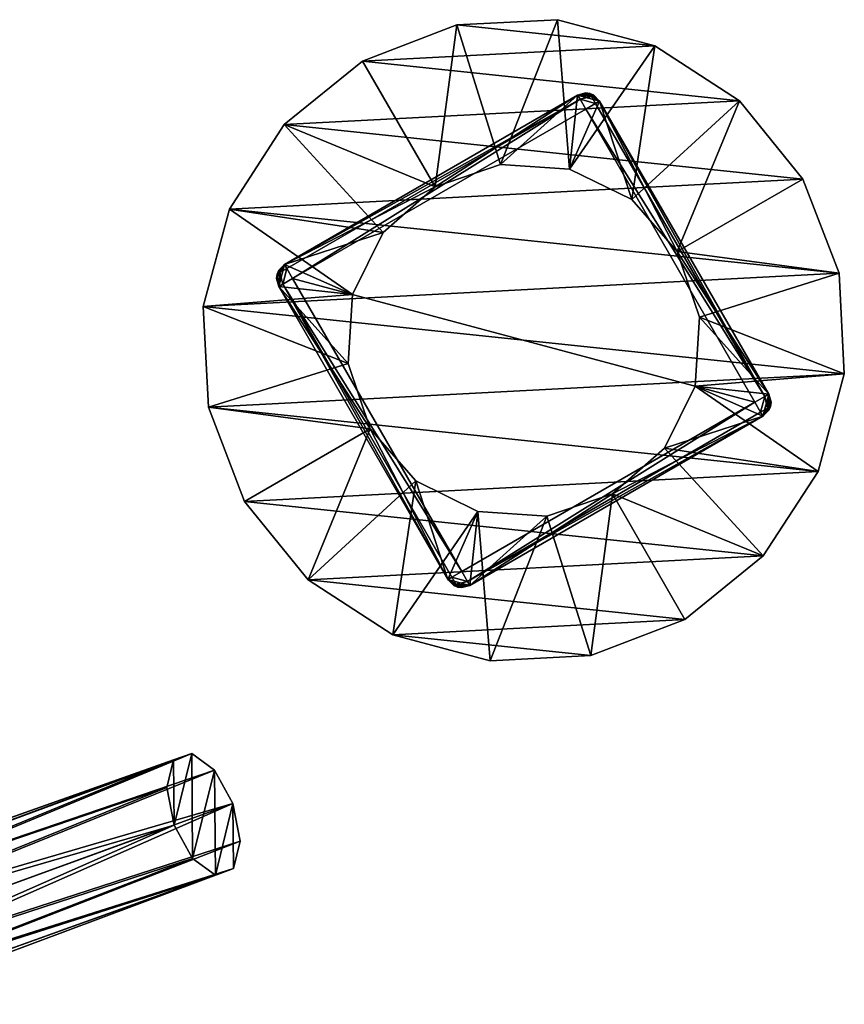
# Model space of a CAD drawing. Header units: metres. Extents: x 686 to 834, y -281 to -18.
# Tile 3 of 3: x 782 to 834, y -79 to -18. Entities that reach past the tile are written whole.
import ezdxf

# ---------------------------------------------------------------- set-up
doc = ezdxf.new("R2010")
doc.units = ezdxf.units.M

msp = doc.modelspace()

# ---------------------------------------------------------------- linework, layer by layer
at = {"layer": 'None'}
for points in [[(769.689941, -73.284653, 74.449387), (792.00415, -64.124413, 62.856907), (791.587158, -65.82254, 61.109364)], [(769.689941, -73.284653, 74.449387), (769.886353, -72.291199, 75.640785), (792.00415, -64.124413, 62.856907)], [(769.886353, -72.291199, 75.640785), (770.440735, -71.764717, 77.004326), (792.00415, -64.124413, 62.856907)], [(792.00415, -64.124413, 62.856907), (770.440735, -71.764717, 77.004326), (793.133972, -63.713207, 65.016991)], [(770.440735, -71.764717, 77.004326), (771.286987, -71.781532, 78.318459), (793.133972, -63.713207, 65.016991)], [(793.133972, -63.713207, 65.016991), (771.286987, -71.781532, 78.318459), (772.275085, -72.343719, 79.391861)], [(793.133972, -63.713207, 65.016991), (772.275085, -72.343719, 79.391861), (794.544983, -64.745987, 66.764534)], [(791.587158, -65.82254, 61.109364), (792.00415, -64.124413, 62.856907), (792.042175, -68.158958, 60.44186)], [(792.00415, -64.124413, 62.856907), (793.133972, -63.713207, 65.016991), (792.042175, -68.158958, 60.44186)], [(792.042175, -68.158958, 60.44186), (793.133972, -63.713207, 65.016991), (793.195435, -70.241241, 61.109364)], [(793.133972, -63.713207, 65.016991), (794.544983, -64.745987, 66.764534), (793.195435, -70.241241, 61.109364)], [(772.275085, -72.343719, 79.391861), (773.21344, -73.381462, 80.090179), (794.544983, -64.745987, 66.764534)], [(794.544983, -64.745987, 66.764534), (773.21344, -73.381462, 80.090179), (795.698242, -66.82827, 67.432037)], [(793.195435, -70.241241, 61.109364), (794.544983, -64.745987, 66.764534), (794.606445, -71.274017, 62.856907)], [(794.544983, -64.745987, 66.764534), (795.698242, -66.82827, 67.432037), (794.606445, -71.274017, 62.856907)], [(769.836426, -74.610336, 73.633476), (769.689941, -73.284653, 74.449387), (791.587158, -65.82254, 61.109364)], [(769.836426, -74.610336, 73.633476), (791.587158, -65.82254, 61.109364), (792.042175, -68.158958, 60.44186)], [(773.21344, -73.381462, 80.090179), (773.91803, -74.755608, 80.332748), (795.698242, -66.82827, 67.432037)], [(774.261475, -76.261124, 80.090157), (795.698242, -66.82827, 67.432037), (773.91803, -74.755608, 80.332748)], [(796.153259, -69.164688, 66.764534), (795.698242, -66.82827, 67.432037), (774.261475, -76.261124, 80.090157)], [(794.606445, -71.274017, 62.856907), (795.698242, -66.82827, 67.432037), (795.736206, -70.862816, 65.016991)], [(795.698242, -66.82827, 67.432037), (796.153259, -69.164688, 66.764534), (795.736206, -70.862816, 65.016991)], [(770.262146, -76.086235, 73.342461), (769.836426, -74.610336, 73.633476), (792.042175, -68.158958, 60.44186)], [(770.262146, -76.086235, 73.342461), (792.042175, -68.158958, 60.44186), (770.884705, -77.490448, 73.633621)], [(792.042175, -68.158958, 60.44186), (793.195435, -70.241241, 61.109364), (770.884705, -77.490448, 73.633621)], [(795.736206, -70.862816, 65.016991), (796.153259, -69.164688, 66.764534), (774.209778, -77.659203, 79.391899)], [(774.209778, -77.659203, 79.391899), (796.153259, -69.164688, 66.764534), (774.261475, -76.261124, 80.090157)], [(770.884705, -77.490448, 73.633621), (793.195435, -70.241241, 61.109364), (771.624695, -78.600227, 74.449341)], [(793.195435, -70.241241, 61.109364), (794.606445, -71.274017, 62.856907), (771.624695, -78.600227, 74.449341)], [(771.624695, -78.600227, 74.449341), (794.606445, -71.274017, 62.856907), (772.413574, -79.235138, 75.640747)], [(794.606445, -71.274017, 62.856907), (773.176819, -79.281723, 77.004318), (772.413574, -79.235138, 75.640747)], [(794.606445, -71.274017, 62.856907), (795.736206, -70.862816, 65.016991), (773.176819, -79.281723, 77.004318)], [(795.736206, -70.862816, 65.016991), (773.814209, -78.725075, 78.318436), (773.176819, -79.281723, 77.004318)], [(773.814209, -78.725075, 78.318436), (795.736206, -70.862816, 65.016991), (774.209778, -77.659203, 79.391899)]]:
    msp.add_3dface(points, dxfattribs=at)
at = {"layer": 'None0'}
for points in [[(815.832947, -18.195175, 2), (809.584167, -18.522661, 2), (812.306641, -27.17972, 2)], [(815.832947, -18.195175), (809.584167, -18.522661), (815.832947, -18.195175, 2)], [(809.584167, -18.522661), (809.584167, -18.522661, 2), (815.832947, -18.195175, 2)], [(821.877136, -19.814705), (809.584167, -18.522661), (815.832947, -18.195175)], [(816.589417, -27.46043, 2), (815.832947, -18.195175, 2), (812.306641, -27.17972, 2)], [(821.877136, -19.814705, 2), (815.832947, -18.195175, 2), (816.589417, -27.46043, 2)], [(821.877136, -19.814705), (815.832947, -18.195175), (821.877136, -19.814705, 2)], [(815.832947, -18.195175), (815.832947, -18.195175, 2), (821.877136, -19.814705, 2)], [(809.584167, -18.522661, 2), (803.742432, -20.765106, 2), (808.242432, -28.559334, 2)], [(809.584167, -18.522661), (803.742432, -20.765106), (809.584167, -18.522661, 2)], [(803.742432, -20.765106), (803.742432, -20.765106, 2), (809.584167, -18.522661, 2)], [(803.742432, -20.765106), (809.584167, -18.522661), (821.877136, -19.814705)], [(812.306641, -27.17972, 2), (809.584167, -18.522661, 2), (808.242432, -28.559334, 2)], [(827.125, -23.222717), (803.742432, -20.765106), (821.877136, -19.814705)], [(820.438782, -29.358727, 2), (821.877136, -19.814705, 2), (816.589417, -27.46043, 2)], [(827.125, -23.222717, 2), (821.877136, -19.814705, 2), (820.438782, -29.358727, 2)], [(827.125, -23.222717), (821.877136, -19.814705), (827.125, -23.222717, 2)], [(821.877136, -19.814705), (821.877136, -19.814705, 2), (827.125, -23.222717, 2)], [(808.242432, -28.559334, 2), (803.742432, -20.765106, 2), (798.879517, -24.703001, 2)], [(803.742432, -20.765106), (798.879517, -24.703001), (803.742432, -20.765106, 2)], [(798.879517, -24.703001), (798.879517, -24.703001, 2), (803.742432, -20.765106, 2)], [(798.879517, -24.703001), (803.742432, -20.765106), (827.125, -23.222717)], [(817.085693, -22.876322, 4), (808.242432, -28.559334, 4), (798.89917, -33.37632, 4)], [(817.085693, -22.876322, 183), (798.89917, -33.37632, 183), (817.232117, -23.129974, 183.707108)], [(798.89917, -33.37632, 4), (798.89917, -33.37632, 183), (817.085693, -22.876322, 4)], [(798.89917, -33.37632, 183), (817.085693, -22.876322, 183), (817.085693, -22.876322, 4)], [(798.89917, -33.37632, 183), (799.045593, -33.629974, 183.707108), (817.232117, -23.129974, 183.707108)], [(817.232117, -23.129974, 183.707108), (799.045593, -33.629974, 183.707108), (799.39917, -34.242348, 184)], [(817.585693, -23.742348, 184), (817.232117, -23.129974, 183.707108), (799.39917, -34.242348, 184)], [(812.306641, -27.17972, 4), (808.242432, -28.559334, 4), (817.085693, -22.876322, 4)], [(816.589417, -27.46043, 4), (812.306641, -27.17972, 4), (817.085693, -22.876322, 4)], [(817.085693, -22.876322, 4), (818.451721, -23.242348, 4), (816.589417, -27.46043, 4)], [(817.585693, -22.742348, 4), (818.085693, -22.876322, 4), (817.085693, -22.876322, 4)], [(817.085693, -22.876322, 4), (817.085693, -22.876322, 183), (817.585693, -22.742348, 4)], [(817.085693, -22.876322, 183), (817.844482, -22.776421, 183), (817.585693, -22.742348, 4)], [(817.844482, -22.776421, 183), (817.085693, -22.876322, 183), (817.948059, -22.955782, 183.5)], [(818.085693, -22.876322, 4), (818.451721, -23.242348, 4), (817.085693, -22.876322, 4)], [(817.085693, -22.876322, 183), (817.232117, -23.129974, 183.707108), (817.948059, -22.955782, 183.5)], [(817.948059, -22.955782, 183.5), (817.232117, -23.129974, 183.707108), (818.198059, -23.388794, 183.707108)], [(817.232117, -23.129974, 183.707108), (817.585693, -23.742348, 184), (818.198059, -23.388794, 183.707108)], [(817.585693, -22.742348, 4), (817.844482, -22.776421, 183), (818.085693, -22.876322, 4)], [(817.844482, -22.776421, 183), (818.451721, -23.242348, 183), (818.085693, -22.876322, 4)], [(818.451721, -23.242348, 183), (817.844482, -22.776421, 183), (817.948059, -22.955782, 183.5)], [(818.198059, -23.388794, 183.707108), (818.451721, -23.242348, 183), (817.948059, -22.955782, 183.5)], [(818.085693, -22.876322, 4), (818.451721, -23.242348, 183), (818.451721, -23.242348, 4)], [(831.062927, -28.085613), (798.879517, -24.703001), (827.125, -23.222717)], [(828.085693, -41.928879, 184), (817.585693, -23.742348, 184), (799.39917, -34.242348, 184)], [(818.451721, -23.242348, 4), (820.438782, -29.358727, 4), (816.589417, -27.46043, 4)], [(828.698059, -41.575329, 183.707108), (818.198059, -23.388794, 183.707108), (817.585693, -23.742348, 184)], [(817.585693, -23.742348, 184), (828.085693, -41.928879, 184), (828.698059, -41.575329, 183.707108)], [(818.451721, -23.242348, 183), (818.198059, -23.388794, 183.707108), (828.698059, -41.575329, 183.707108)], [(820.438782, -29.358727, 4), (818.451721, -23.242348, 4), (823.268677, -32.585613, 4)], [(818.451721, -23.242348, 4), (828.951721, -41.428879, 4), (823.268677, -32.585613, 4)], [(828.951721, -41.428879, 183), (818.451721, -23.242348, 183), (828.698059, -41.575329, 183.707108)], [(818.451721, -23.242348, 4), (818.451721, -23.242348, 183), (828.951721, -41.428879, 4)], [(818.451721, -23.242348, 183), (828.951721, -41.428879, 183), (828.951721, -41.428879, 4)], [(823.268677, -32.585613, 2), (827.125, -23.222717, 2), (820.438782, -29.358727, 2)], [(831.062927, -28.085613, 2), (827.125, -23.222717, 2), (823.268677, -32.585613, 2)], [(831.062927, -28.085613), (827.125, -23.222717), (831.062927, -28.085613, 2)], [(827.125, -23.222717), (827.125, -23.222717, 2), (831.062927, -28.085613, 2)], [(798.879517, -24.703001, 2), (795.471497, -29.95088, 2), (805.015503, -31.389238, 2)], [(798.879517, -24.703001), (795.471497, -29.95088), (798.879517, -24.703001, 2)], [(795.471497, -29.95088), (795.471497, -29.95088, 2), (798.879517, -24.703001, 2)], [(795.471497, -29.95088), (798.879517, -24.703001), (831.062927, -28.085613)], [(808.242432, -28.559334, 2), (798.879517, -24.703001, 2), (805.015503, -31.389238, 2)], [(812.306641, -27.17972, 2), (808.242432, -28.559334, 2), (812.306641, -27.17972, 4)], [(808.242432, -28.559334, 2), (808.242432, -28.559334, 4), (812.306641, -27.17972, 4)], [(816.589417, -27.46043, 2), (812.306641, -27.17972, 2), (816.589417, -27.46043, 4)], [(812.306641, -27.17972, 2), (812.306641, -27.17972, 4), (816.589417, -27.46043, 4)], [(820.438782, -29.358727, 2), (816.589417, -27.46043, 2), (820.438782, -29.358727, 4)], [(816.589417, -27.46043, 2), (816.589417, -27.46043, 4), (820.438782, -29.358727, 4)], [(833.305359, -33.92738), (795.471497, -29.95088), (831.062927, -28.085613)], [(833.305359, -33.92738, 2), (831.062927, -28.085613, 2), (823.268677, -32.585613, 2)], [(831.062927, -28.085613, 2), (833.305359, -33.92738, 2), (831.062927, -28.085613)], [(833.305359, -33.92738, 2), (833.305359, -33.92738), (831.062927, -28.085613)], [(808.242432, -28.559334, 4), (805.015503, -31.389238, 4), (798.89917, -33.37632, 4)], [(808.242432, -28.559334, 2), (805.015503, -31.389238, 2), (808.242432, -28.559334, 4)], [(805.015503, -31.389238, 2), (805.015503, -31.389238, 4), (808.242432, -28.559334, 4)], [(823.268677, -32.585613, 2), (820.438782, -29.358727, 2), (823.268677, -32.585613, 4)], [(820.438782, -29.358727, 2), (820.438782, -29.358727, 4), (823.268677, -32.585613, 4)], [(795.471497, -29.95088, 2), (793.85199, -35.995045, 2), (803.117249, -35.238605, 2)], [(795.471497, -29.95088), (793.85199, -35.995045), (795.471497, -29.95088, 2)], [(793.85199, -35.995045), (793.85199, -35.995045, 2), (795.471497, -29.95088, 2)], [(793.85199, -35.995045), (795.471497, -29.95088), (833.305359, -33.92738)], [(805.015503, -31.389238, 2), (795.471497, -29.95088, 2), (803.117249, -35.238605, 2)], [(798.89917, -33.37632, 4), (805.015503, -31.389238, 4), (803.117249, -35.238605, 4)], [(805.015503, -31.389238, 2), (803.117249, -35.238605, 2), (805.015503, -31.389238, 4)], [(803.117249, -35.238605, 2), (803.117249, -35.238605, 4), (805.015503, -31.389238, 4)], [(824.648315, -36.649826, 2), (833.305359, -33.92738, 2), (823.268677, -32.585613, 2)], [(823.268677, -32.585613, 4), (828.951721, -41.428879, 4), (824.648315, -36.649826, 4)], [(823.268677, -32.585613, 4), (824.648315, -36.649826, 4), (823.268677, -32.585613, 2)], [(824.648315, -36.649826, 4), (824.648315, -36.649826, 2), (823.268677, -32.585613, 2)], [(798.533142, -34.742348, 4), (798.39917, -34.242348, 4), (798.89917, -33.37632, 4)], [(798.89917, -33.37632, 4), (798.39917, -34.242348, 4), (798.533142, -33.742348, 4)], [(798.433228, -33.983528, 183), (798.89917, -33.37632, 183), (798.533142, -33.742348, 4)], [(798.89917, -33.37632, 183), (798.433228, -33.983528, 183), (798.612549, -33.879974, 183.5)], [(803.117249, -35.238605, 4), (798.533142, -34.742348, 4), (798.89917, -33.37632, 4)], [(798.533142, -33.742348, 4), (798.89917, -33.37632, 183), (798.89917, -33.37632, 4)], [(799.045593, -33.629974, 183.707108), (798.89917, -33.37632, 183), (798.612549, -33.879974, 183.5)], [(833.632874, -40.176182), (793.85199, -35.995045), (833.305359, -33.92738)], [(798.39917, -34.242348, 4), (798.433228, -33.983528, 183), (798.533142, -33.742348, 4)], [(798.533142, -34.742348, 183), (798.433228, -33.983528, 183), (798.39917, -34.242348, 4)], [(798.433228, -33.983528, 183), (798.533142, -34.742348, 183), (798.612549, -33.879974, 183.5)], [(798.533142, -34.742348, 183), (798.786743, -34.595901, 183.707108), (798.612549, -33.879974, 183.5)], [(798.612549, -33.879974, 183.5), (798.786743, -34.595901, 183.707108), (799.045593, -33.629974, 183.707108)], [(798.786743, -34.595901, 183.707108), (799.39917, -34.242348, 184), (799.045593, -33.629974, 183.707108)], [(833.632874, -40.176182, 2), (833.305359, -33.92738, 2), (824.648315, -36.649826, 2)], [(833.305359, -33.92738, 2), (833.632874, -40.176182, 2), (833.305359, -33.92738)], [(833.632874, -40.176182, 2), (833.632874, -40.176182), (833.305359, -33.92738)], [(798.533142, -34.742348, 4), (798.533142, -34.742348, 183), (798.39917, -34.242348, 4)], [(798.533142, -34.742348, 183), (809.033142, -52.928879, 183), (798.786743, -34.595901, 183.707108)], [(809.033142, -52.928879, 4), (798.533142, -34.742348, 4), (804.216125, -43.585613, 4)], [(804.216125, -43.585613, 4), (798.533142, -34.742348, 4), (802.836487, -39.5214, 4)], [(798.533142, -34.742348, 4), (803.117249, -35.238605, 4), (802.836487, -39.5214, 4)], [(809.033142, -52.928879, 183), (798.533142, -34.742348, 183), (809.033142, -52.928879, 4)], [(798.533142, -34.742348, 183), (798.533142, -34.742348, 4), (809.033142, -52.928879, 4)], [(799.39917, -34.242348, 184), (798.786743, -34.595901, 183.707108), (809.89917, -52.428879, 184)], [(798.786743, -34.595901, 183.707108), (809.286743, -52.782433, 183.707108), (809.89917, -52.428879, 184)], [(809.033142, -52.928879, 183), (809.286743, -52.782433, 183.707108), (798.786743, -34.595901, 183.707108)], [(809.89917, -52.428879, 184), (828.085693, -41.928879, 184), (799.39917, -34.242348, 184)], [(803.117249, -35.238605, 2), (793.85199, -35.995045, 2), (802.836487, -39.5214, 2)], [(803.117249, -35.238605, 2), (802.836487, -39.5214, 2), (803.117249, -35.238605, 4)], [(802.836487, -39.5214, 2), (802.836487, -39.5214, 4), (803.117249, -35.238605, 4)], [(793.85199, -35.995045, 2), (794.179443, -42.243847, 2), (802.836487, -39.5214, 2)], [(793.85199, -35.995045), (794.179443, -42.243847), (793.85199, -35.995045, 2)], [(794.179443, -42.243847), (794.179443, -42.243847, 2), (793.85199, -35.995045, 2)], [(794.179443, -42.243847), (793.85199, -35.995045), (833.632874, -40.176182)], [(824.367615, -40.932625, 2), (833.632874, -40.176182, 2), (824.648315, -36.649826, 2)], [(828.951721, -41.428879, 4), (824.367615, -40.932625, 4), (824.648315, -36.649826, 4)], [(824.648315, -36.649826, 4), (824.367615, -40.932625, 4), (824.648315, -36.649826, 2)], [(824.367615, -40.932625, 4), (824.367615, -40.932625, 2), (824.648315, -36.649826, 2)], [(802.836487, -39.5214, 2), (794.179443, -42.243847, 2), (804.216125, -43.585613, 2)], [(802.836487, -39.5214, 2), (804.216125, -43.585613, 2), (802.836487, -39.5214, 4)], [(804.216125, -43.585613, 2), (804.216125, -43.585613, 4), (802.836487, -39.5214, 4)], [(832.013306, -46.220348), (794.179443, -42.243847), (833.632874, -40.176182)], [(832.013306, -46.220348, 2), (833.632874, -40.176182, 2), (824.367615, -40.932625, 2)], [(833.632874, -40.176182, 2), (832.013306, -46.220348, 2), (833.632874, -40.176182)], [(832.013306, -46.220348, 2), (832.013306, -46.220348), (833.632874, -40.176182)], [(822.469299, -44.78199, 2), (832.013306, -46.220348, 2), (824.367615, -40.932625, 2)], [(828.585693, -42.794907, 4), (822.469299, -44.78199, 4), (824.367615, -40.932625, 4)], [(824.367615, -40.932625, 4), (822.469299, -44.78199, 4), (824.367615, -40.932625, 2)], [(822.469299, -44.78199, 4), (822.469299, -44.78199, 2), (824.367615, -40.932625, 2)], [(828.951721, -41.428879, 4), (828.585693, -42.794907, 4), (824.367615, -40.932625, 4)], [(828.951721, -42.428879, 4), (828.585693, -42.794907, 4), (828.951721, -41.428879, 4)], [(828.951721, -41.428879, 183), (828.698059, -41.575329, 183.707108), (828.872253, -42.291252, 183.5)], [(829.051575, -42.187698, 183), (828.951721, -41.428879, 183), (828.872253, -42.291252, 183.5)], [(829.085693, -41.928879, 4), (828.951721, -42.428879, 4), (828.951721, -41.428879, 4)], [(828.951721, -41.428879, 4), (828.951721, -41.428879, 183), (829.085693, -41.928879, 4)], [(828.951721, -41.428879, 183), (829.051575, -42.187698, 183), (829.085693, -41.928879, 4)], [(828.085693, -41.928879, 184), (809.89917, -52.428879, 184), (810.252686, -53.041252, 183.707108)], [(810.252686, -53.041252, 183.707108), (828.439209, -42.541252, 183.707108), (828.085693, -41.928879, 184)], [(828.698059, -41.575329, 183.707108), (828.085693, -41.928879, 184), (828.439209, -42.541252, 183.707108)], [(828.872253, -42.291252, 183.5), (828.698059, -41.575329, 183.707108), (828.439209, -42.541252, 183.707108)], [(829.085693, -41.928879, 4), (829.051575, -42.187698, 183), (828.951721, -42.428879, 4)], [(794.179443, -42.243847, 2), (796.421875, -48.085613, 2), (804.216125, -43.585613, 2)], [(794.179443, -42.243847), (796.421875, -48.085613), (794.179443, -42.243847, 2)], [(796.421875, -48.085613), (796.421875, -48.085613, 2), (794.179443, -42.243847, 2)], [(796.421875, -48.085613), (794.179443, -42.243847), (832.013306, -46.220348)], [(828.585693, -42.794907, 183), (828.439209, -42.541252, 183.707108), (810.252686, -53.041252, 183.707108)], [(828.439209, -42.541252, 183.707108), (828.585693, -42.794907, 183), (828.872253, -42.291252, 183.5)], [(829.051575, -42.187698, 183), (828.585693, -42.794907, 183), (828.951721, -42.428879, 4)], [(828.585693, -42.794907, 183), (829.051575, -42.187698, 183), (828.872253, -42.291252, 183.5)], [(828.951721, -42.428879, 4), (828.585693, -42.794907, 183), (828.585693, -42.794907, 4)], [(810.39917, -53.294907, 183), (828.585693, -42.794907, 183), (810.252686, -53.041252, 183.707108)], [(828.585693, -42.794907, 4), (810.39917, -53.294907, 4), (819.242432, -47.611893, 4)], [(828.585693, -42.794907, 4), (828.585693, -42.794907, 183), (810.39917, -53.294907, 4)], [(828.585693, -42.794907, 183), (810.39917, -53.294907, 183), (810.39917, -53.294907, 4)], [(822.469299, -44.78199, 4), (828.585693, -42.794907, 4), (819.242432, -47.611893, 4)], [(804.216125, -43.585613, 2), (796.421875, -48.085613, 2), (800.359802, -52.948509, 2)], [(804.216125, -43.585613, 2), (800.359802, -52.948509, 2), (807.046021, -46.8125, 2)], [(807.046021, -46.8125, 4), (809.033142, -52.928879, 4), (804.216125, -43.585613, 4)], [(807.046021, -46.8125, 4), (804.216125, -43.585613, 4), (807.046021, -46.8125, 2)], [(804.216125, -43.585613, 4), (804.216125, -43.585613, 2), (807.046021, -46.8125, 2)], [(819.242432, -47.611893, 2), (828.605286, -51.468227, 2), (822.469299, -44.78199, 2)], [(822.469299, -44.78199, 4), (819.242432, -47.611893, 4), (822.469299, -44.78199, 2)], [(819.242432, -47.611893, 4), (819.242432, -47.611893, 2), (822.469299, -44.78199, 2)], [(828.605286, -51.468227, 2), (832.013306, -46.220348, 2), (822.469299, -44.78199, 2)], [(828.605286, -51.468227), (796.421875, -48.085613), (832.013306, -46.220348)], [(832.013306, -46.220348, 2), (828.605286, -51.468227, 2), (832.013306, -46.220348)], [(828.605286, -51.468227, 2), (828.605286, -51.468227), (832.013306, -46.220348)], [(800.359802, -52.948509, 2), (805.607666, -56.356522, 2), (807.046021, -46.8125, 2)], [(807.046021, -46.8125, 2), (805.607666, -56.356522, 2), (810.895386, -48.710796, 2)], [(809.033142, -52.928879, 4), (807.046021, -46.8125, 4), (810.895386, -48.710796, 4)], [(810.895386, -48.710796, 4), (807.046021, -46.8125, 4), (810.895386, -48.710796, 2)], [(807.046021, -46.8125, 4), (807.046021, -46.8125, 2), (810.895386, -48.710796, 2)], [(819.242432, -47.611893, 4), (810.39917, -53.294907, 4), (815.178223, -48.991508, 4)], [(815.178223, -48.991508, 2), (817.900635, -57.648567, 2), (819.242432, -47.611893, 2)], [(819.242432, -47.611893, 4), (815.178223, -48.991508, 4), (819.242432, -47.611893, 2)], [(815.178223, -48.991508, 4), (815.178223, -48.991508, 2), (819.242432, -47.611893, 2)], [(817.900635, -57.648567, 2), (823.742432, -55.40612, 2), (819.242432, -47.611893, 2)], [(819.242432, -47.611893, 2), (823.742432, -55.40612, 2), (828.605286, -51.468227, 2)], [(800.359802, -52.948509, 2), (796.421875, -48.085613, 2), (800.359802, -52.948509)], [(796.421875, -48.085613, 2), (796.421875, -48.085613), (800.359802, -52.948509)], [(800.359802, -52.948509), (796.421875, -48.085613), (828.605286, -51.468227)], [(805.607666, -56.356522, 2), (811.651855, -57.976051, 2), (810.895386, -48.710796, 2)], [(810.39917, -53.294907, 4), (809.033142, -52.928879, 4), (810.895386, -48.710796, 4)], [(810.39917, -53.294907, 4), (810.895386, -48.710796, 4), (815.178223, -48.991508, 4)], [(810.895386, -48.710796, 2), (811.651855, -57.976051, 2), (815.178223, -48.991508, 2)], [(815.178223, -48.991508, 4), (810.895386, -48.710796, 4), (815.178223, -48.991508, 2)], [(810.895386, -48.710796, 4), (810.895386, -48.710796, 2), (815.178223, -48.991508, 2)], [(811.651855, -57.976051, 2), (817.900635, -57.648567, 2), (815.178223, -48.991508, 2)], [(823.742432, -55.40612), (800.359802, -52.948509), (828.605286, -51.468227)], [(828.605286, -51.468227, 2), (823.742432, -55.40612, 2), (828.605286, -51.468227)], [(823.742432, -55.40612, 2), (823.742432, -55.40612), (828.605286, -51.468227)], [(810.252686, -53.041252, 183.707108), (809.89917, -52.428879, 184), (809.286743, -52.782433, 183.707108)], [(805.607666, -56.356522, 2), (800.359802, -52.948509, 2), (805.607666, -56.356522)], [(800.359802, -52.948509, 2), (800.359802, -52.948509), (805.607666, -56.356522)], [(805.607666, -56.356522), (800.359802, -52.948509), (823.742432, -55.40612)], [(809.286743, -52.782433, 183.707108), (809.033142, -52.928879, 183), (809.536743, -53.215446, 183.5)], [(809.39917, -53.294907, 4), (809.033142, -52.928879, 4), (810.39917, -53.294907, 4)], [(809.033142, -52.928879, 183), (809.64032, -53.394806, 183), (809.536743, -53.215446, 183.5)], [(809.64032, -53.394806, 183), (809.033142, -52.928879, 183), (809.39917, -53.294907, 4)], [(809.39917, -53.294907, 4), (809.033142, -52.928879, 183), (809.033142, -52.928879, 4)], [(809.536743, -53.215446, 183.5), (810.252686, -53.041252, 183.707108), (809.286743, -52.782433, 183.707108)], [(810.39917, -53.294907, 183), (810.252686, -53.041252, 183.707108), (809.536743, -53.215446, 183.5)], [(809.89917, -53.428879, 4), (809.39917, -53.294907, 4), (810.39917, -53.294907, 4)], [(809.89917, -53.428879, 4), (809.64032, -53.394806, 183), (809.39917, -53.294907, 4)], [(809.64032, -53.394806, 183), (810.39917, -53.294907, 183), (809.536743, -53.215446, 183.5)], [(810.39917, -53.294907, 183), (809.64032, -53.394806, 183), (809.89917, -53.428879, 4)], [(810.39917, -53.294907, 4), (810.39917, -53.294907, 183), (809.89917, -53.428879, 4)], [(817.900635, -57.648567), (805.607666, -56.356522), (823.742432, -55.40612)], [(823.742432, -55.40612, 2), (817.900635, -57.648567, 2), (823.742432, -55.40612)], [(817.900635, -57.648567, 2), (817.900635, -57.648567), (823.742432, -55.40612)], [(811.651855, -57.976051, 2), (805.607666, -56.356522, 2), (811.651855, -57.976051)], [(805.607666, -56.356522, 2), (805.607666, -56.356522), (811.651855, -57.976051)], [(817.900635, -57.648567), (811.651855, -57.976051), (805.607666, -56.356522)], [(817.900635, -57.648567, 2), (811.651855, -57.976051, 2), (817.900635, -57.648567)], [(811.651855, -57.976051, 2), (811.651855, -57.976051), (817.900635, -57.648567)]]:
    msp.add_3dface(points, dxfattribs=at)

doc.saveas('drawing.dxf')
